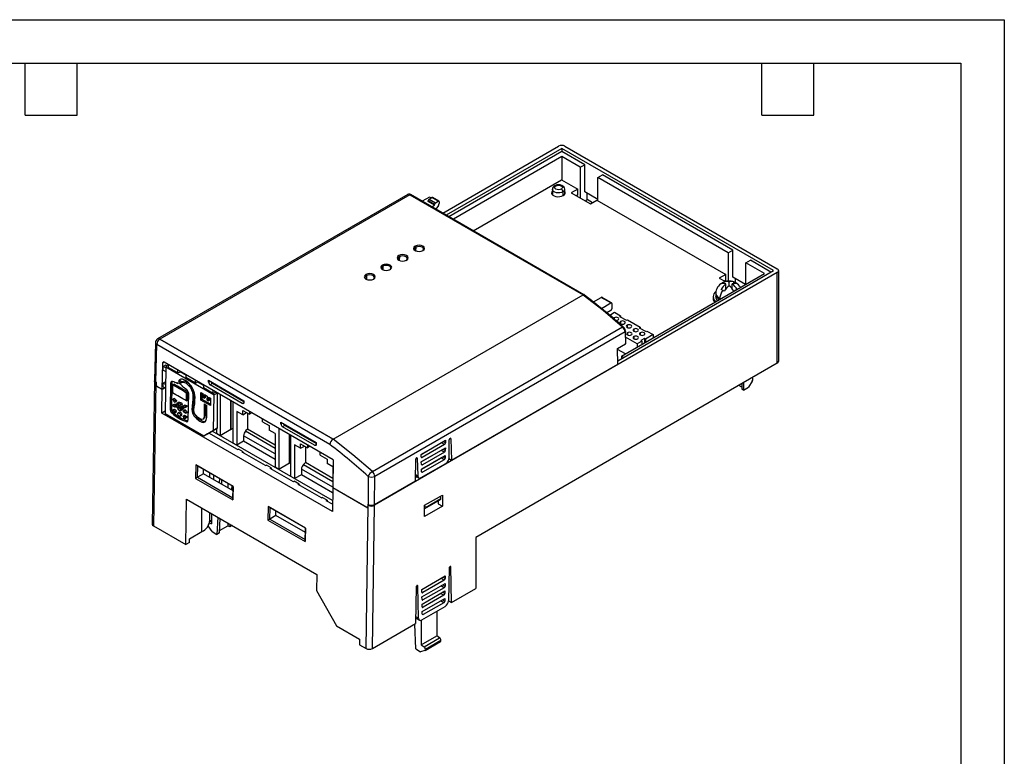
# Model space of a CAD drawing. Header units: millimetres. Extents: x 0 to 419, y 0 to 324.
# Tile 4 of 4: x 203 to 419, y 162 to 324. Entities that reach past the tile are written whole.
import ezdxf

# ---------------------------------------------------------------- set-up
doc = ezdxf.new("R2010")
doc.units = ezdxf.units.MM
doc.header["$LTSCALE"] = 1.5
doc.layers.add('TEXT', color=140, linetype='Continuous', lineweight=25)

msp = doc.modelspace()

# ---------------------------------------------------------------- linework, layer by layer
at = {"color": 7, "linetype": 'Continuous'}
for p, q in [((0, 323.85), (419.1, 323.85)), ((419.1, 323.85), (419.1, 0))]:
    msp.add_line(p, q, dxfattribs=at)
for p, q in [((295.62, 281.32), (321.07, 296.04)), ((321.78, 295.55), (296.39, 280.87)), ((321.78, 294.89), (296.96, 280.54)), ((368.34, 268.71), (321.78, 295.55)), ((321.78, 295.55), (321.78, 294.89)), ((326.84, 291.98), (321.78, 294.89)), ((322.49, 296.04), (369.19, 269.12)), ((321.78, 293.75), (297.95, 279.97)), ((325.85, 291.41), (321.78, 293.75)), ((321.78, 293.75), (321.78, 288.65)), ((325.85, 291.41), (326.84, 291.98)), ((325.85, 291.41), (325.85, 284.67)), ((326.84, 286.02), (326.84, 291.98)), ((302.33, 277.44), (321.75, 288.67)), ((321.75, 288.67), (325.29, 286.63)), ((329.74, 289.16), (330.73, 289.73)), ((329.74, 284.06), (329.74, 289.16)), ((358.4, 272.64), (329.74, 289.16)), ((359.39, 273.21), (330.73, 289.73)), ((319.73, 286.57), (319.73, 285.39)), ((322.04, 286.01), (322.04, 285.16)), ((322.43, 285.48), (322.43, 286.57)), ((325.29, 286.63), (323.87, 285.81)), ((323.87, 285.81), (328.12, 283.36)), ((325.29, 285.32), (325.29, 286.63)), ((329.74, 284.34), (326.84, 286.02)), ((287.91, 285.44), (232.93, 253.7)), ((288.4, 285.38), (233.43, 253.65)), ((288.4, 285.38), (326.52, 263.38)), ((326.52, 263.38), (288.4, 285.38)), ((326.67, 263.39), (288.54, 285.4)), ((292.69, 284.87), (291.07, 283.94)), ((293.82, 283.24), (292.41, 284.06)), ((292.41, 283.89), (292.41, 284.06)), ((293.82, 283.08), (292.41, 283.89)), ((292.62, 284.42), (293.19, 284.75)), ((292.62, 284.42), (294.04, 283.61)), ((293.05, 284.67), (292.69, 284.87)), ((294.6, 283.93), (293.19, 284.75)), ((294.75, 283.95), (293.34, 284.77)), ((294.04, 283.61), (294.6, 283.93)), ((294.81, 283.81), (294.81, 283.44)), ((325.29, 285.32), (325, 285.16)), ((326.95, 284.04), (327.41, 284.3)), ((327.41, 284.3), (327.41, 285.69)), ((328.58, 283.63), (327.41, 284.3)), ((328.12, 283.36), (329.53, 284.18)), ((329.53, 284.18), (357.84, 267.86)), ((293.2, 282.71), (293.82, 283.08)), ((293.82, 283.08), (293.82, 283.24)), ((294.67, 283.04), (294.09, 282.2)), ((289.68, 273.82), (289.54, 274.08)), ((289.68, 273.82), (289.66, 273.04)), ((291.11, 273.82), (291.25, 274.08)), ((358.4, 272.64), (359.39, 273.21)), ((359.39, 267.25), (359.39, 273.21)), ((286.08, 271.74), (285.93, 272)), ((286.08, 271.74), (286.06, 270.96)), ((287.5, 271.74), (287.65, 272)), ((358.4, 272.64), (358.4, 266.39)), ((362.3, 270.4), (363.28, 270.97)), ((367.78, 268.38), (363.28, 270.97)), ((282.47, 269.66), (282.33, 269.92)), ((282.47, 269.66), (282.45, 268.88)), ((283.89, 269.66), (284.04, 269.92)), ((334.09, 248.9), (368.34, 268.71)), ((366.36, 268.05), (362.3, 270.4)), ((362.3, 265.7), (362.3, 270.4)), ((369.49, 248.78), (369.49, 268.71)), ((278.87, 267.58), (278.72, 267.84)), ((278.87, 267.58), (278.85, 266.8)), ((280.29, 267.58), (280.43, 267.84)), ((369.19, 268.3), (280.63, 217.1)), ((334.92, 249.87), (366.36, 268.05)), ((357.84, 267.86), (356.42, 267.05)), ((356.42, 267.05), (357.76, 266.28)), ((357.84, 266.56), (357.56, 266.4)), ((357.84, 266.56), (357.84, 267.86)), ((362.19, 265.64), (359.39, 267.25)), ((359.96, 266.06), (359.96, 266.93)), ((369.19, 248.38), (369.19, 268.3)), ((357.52, 265.87), (357.52, 266.19)), ((357.88, 264.66), (357.88, 265.78)), ((358.59, 265.37), (358.59, 266.18)), ((359.23, 264.74), (359.29, 264.78)), ((359.29, 264.66), (359.29, 265.78)), ((359.65, 265.87), (359.65, 266.2)), ((360, 266.04), (360.08, 265.99)), ((271.55, 231.64), (326.52, 263.38)), ((328.74, 261.8), (330.49, 262.81)), ((332.61, 261.59), (330.49, 262.81)), ((332.76, 261.6), (330.64, 262.82)), ((355.09, 262.99), (355.09, 262.58)), ((355.64, 263.56), (355.64, 262.99)), ((356.77, 262.51), (356.5, 262.64)), ((356.5, 262.35), (356.5, 262.35)), ((356.56, 262.46), (356.63, 262.42)), ((330.53, 260.39), (332.61, 261.59)), ((332.61, 259.95), (331.7, 259.43)), ((332.82, 261.46), (332.82, 260.32)), ((332.33, 258.91), (333.39, 259.53)), ((333.32, 258.34), (333.32, 258.07)), ((333.39, 259.53), (334.73, 258.75)), ((334.73, 258.75), (334.52, 258.63)), ((334.52, 258.63), (336.01, 257.77)), ((334.73, 258.75), (334.73, 258.51)), ((336.01, 257.77), (336.22, 257.9)), ((336.22, 257.9), (339.05, 256.26)), ((280.14, 224.54), (335.18, 256.31)), ((334.73, 257.53), (334.73, 257.04)), ((336.15, 256.71), (336.15, 256.22)), ((337.63, 255.86), (337.63, 255.37)), ((339.05, 256.26), (338.84, 256.14)), ((338.84, 256.14), (340.32, 255.29)), ((339.05, 256.26), (339.05, 256.02)), ((233.43, 253.65), (271.55, 231.64)), ((271.55, 231.64), (233.43, 253.65)), ((335.71, 255.24), (280.66, 223.46)), ((335.71, 255.24), (335.77, 252.58)), ((335.85, 252.69), (335.79, 255.37)), ((338.35, 252.59), (335.82, 254.04)), ((336.22, 255.04), (336.22, 254.55)), ((337.64, 254.22), (337.64, 253.73)), ((339.05, 255.04), (339.05, 254.55)), ((339.97, 253.77), (339.19, 253.33)), ((339.19, 253.33), (339.41, 253.2)), ((340.18, 253.65), (339.97, 253.77)), ((339.97, 253.77), (339.97, 252.79)), ((341.88, 254.63), (340.18, 253.65)), ((340.18, 253.65), (340.18, 252.92)), ((340.32, 255.29), (340.53, 255.41)), ((340.53, 255.41), (341.88, 254.63)), ((341.88, 254.63), (341.88, 253.9)), ((232.43, 252.85), (232.24, 244.61)), ((232.53, 244.22), (232.72, 252.44)), ((270.79, 230.46), (232.72, 252.44)), ((334.07, 251.6), (335.77, 252.58)), ((334.09, 248.15), (334.07, 251.6)), ((335.8, 250.38), (334.07, 251.38)), ((339.41, 253.2), (338.35, 252.59)), ((338.35, 252.59), (338.35, 251.85)), ((339.41, 253.2), (339.41, 252.47)), ((335.35, 249.63), (334.92, 249.87)), ((334.92, 249.87), (334.92, 249.38)), ((234.01, 248.36), (233.88, 242.62)), ((234.36, 248.57), (234.01, 248.36)), ((234.15, 246.82), (234.16, 247.64)), ((234.65, 247.92), (234.16, 247.64)), ((234.72, 247.31), (234.16, 247.64)), ((271.52, 227.12), (234.37, 248.57)), ((234.72, 247.53), (234.57, 237.23)), ((235.03, 247.71), (234.65, 247.92)), ((235.24, 247.83), (234.72, 247.53)), ((234.72, 247.53), (245.33, 241.41)), ((235.2, 248.09), (235.19, 247.8)), ((235.24, 248.06), (235.24, 247.42)), ((237.36, 246.2), (235.24, 247.42)), ((237.36, 246.2), (237.36, 246.84)), ((297.55, 227.06), (334.09, 248.15)), ((369.19, 248.38), (302.91, 210.06)), ((234.15, 246.82), (234.71, 246.5)), ((237.36, 246.2), (237.86, 246.48)), ((237.77, 244.54), (237.97, 244.8)), ((237.86, 246.48), (237.86, 246.55)), ((237.86, 246.48), (239.13, 245.75)), ((239.13, 245.81), (239.13, 245.17)), ((241.25, 243.95), (239.13, 245.17)), ((363.66, 245.13), (363.62, 245.15)), ((232.22, 244.44), (231.75, 212.97)), ((232.52, 244.02), (232.05, 212.56)), ((232.59, 243.98), (232.52, 244.02)), ((232.6, 244.18), (232.53, 244.22)), ((232.59, 243.98), (232.58, 243.32)), ((232.71, 243.4), (232.58, 243.32)), ((233.92, 242.55), (232.58, 243.32)), ((232.63, 244), (232.59, 243.98)), ((232.6, 244.18), (232.6, 244.02)), ((232.8, 243.24), (232.62, 243.56)), ((233.88, 242.62), (232.8, 243.24)), ((233.84, 237.36), (233.92, 242.55)), ((234.48, 242.96), (233.88, 242.62)), ((234.56, 242.91), (233.92, 242.55)), ((234.12, 243.17), (234.13, 243.98)), ((234.12, 243.17), (234.65, 242.86)), ((234.63, 244.26), (234.13, 243.98)), ((234.66, 243.67), (234.13, 243.98)), ((234.67, 244.24), (234.63, 244.26)), ((235.74, 238), (235.83, 244.05)), ((236.11, 244.21), (235.83, 244.05)), ((236.02, 238.16), (236.11, 244.21)), ((236.21, 243.58), (236.18, 241.83)), ((236.21, 243.58), (236.49, 243.74)), ((237.23, 243.89), (237.23, 244)), ((237.23, 243.89), (237.41, 243.99)), ((237.28, 243.98), (237.28, 244.03)), ((237.28, 243.98), (237.35, 244.01)), ((237.77, 244.54), (237.49, 244.39)), ((238.05, 244.06), (237.49, 244.39)), ((238.32, 244.22), (237.77, 244.54)), ((238.54, 244.34), (238.25, 244.18)), ((238.26, 243.47), (238.26, 243.41)), ((238.31, 243.38), (238.31, 243.26)), ((241.25, 243.95), (241.25, 244.59)), ((241.25, 243.95), (241.75, 244.24)), ((241.75, 244.24), (241.75, 244.3)), ((241.75, 244.24), (243.02, 243.5)), ((243.02, 243.57), (243.02, 242.93)), ((245.14, 241.71), (243.02, 242.93)), ((244.12, 244.18), (244.13, 244.59)), ((244.12, 244.18), (244.48, 244.39)), ((244.13, 244.59), (251.91, 240.1)), ((244.96, 243.85), (244.47, 243.56)), ((251.54, 239.48), (244.47, 243.56)), ((251.9, 239.84), (244.96, 243.85)), ((361.41, 243.06), (360.71, 243.47)), ((361.41, 243.88), (361.41, 242.66)), ((361.76, 242.45), (361.41, 242.66)), ((361.76, 244.08), (361.76, 242.45)), ((361.76, 242.45), (362.82, 243.06)), ((363.69, 244.4), (362.82, 243.06)), ((236.56, 240.58), (236.28, 240.42)), ((236.59, 240.57), (236.3, 240.42)), ((239.27, 240.04), (239.3, 241.79)), ((239.58, 241.95), (239.3, 241.79)), ((239.56, 240.2), (239.58, 241.95)), ((239.69, 241.82), (239.6, 235.8)), ((242.41, 240.25), (242.44, 241.89)), ((242.69, 240.4), (242.41, 240.25)), ((242.44, 241.89), (242.86, 241.65)), ((242.69, 240.4), (242.71, 241.73)), ((244.54, 239.34), (242.69, 240.4)), ((242.86, 241.65), (242.85, 240.83)), ((242.85, 240.83), (243.2, 240.62)), ((243.2, 240.62), (243.21, 241.45)), ((243.48, 240.78), (243.2, 240.62)), ((243.21, 241.45), (243.78, 241.12)), ((243.48, 240.78), (243.49, 241.28)), ((243.78, 241.12), (243.77, 240.3)), ((244.12, 240.09), (244.13, 240.91)), ((244.13, 240.91), (244.56, 240.67)), ((244.4, 240.25), (244.41, 240.75)), ((244.56, 240.67), (244.53, 239.02)), ((245.14, 241.71), (245.14, 242.35)), ((245.14, 241.71), (245.64, 241.99)), ((245.21, 233.58), (245.33, 241.41)), ((245.99, 241.79), (245.33, 241.41)), ((245.64, 241.99), (245.64, 242.06)), ((245.64, 241.99), (245.99, 241.79)), ((245.99, 241.79), (245.99, 234.03)), ((246.68, 241.46), (246.68, 232.41)), ((236.49, 238.2), (236.21, 238.04)), ((236.5, 239.25), (236.22, 239.09)), ((236.5, 238.2), (236.22, 238.04)), ((236.9, 239.29), (236.62, 239.13)), ((236.71, 239.78), (236.99, 239.93)), ((236.99, 239.93), (236.71, 239.78)), ((237.01, 239.18), (236.73, 239.02)), ((237.07, 240.16), (236.79, 240)), ((236.79, 238.72), (237.07, 238.87)), ((237.09, 238.93), (236.8, 238.77)), ((237.07, 238.9), (236.81, 238.75)), ((237.1, 240.05), (236.82, 239.89)), ((237.11, 240.08), (236.83, 239.92)), ((236.99, 239.93), (236.99, 239.93)), ((237.55, 238.86), (237.16, 238.63)), ((237.16, 238.63), (237.44, 238.79)), ((237.33, 239.6), (237.17, 239.52)), ((237.17, 239.52), (237.55, 238.86)), ((237.31, 238.37), (237.69, 238.6)), ((237.33, 239.6), (237.61, 239.76)), ((237.7, 238.95), (237.33, 239.6)), ((237.44, 238.79), (237.83, 239.01)), ((237.83, 239.01), (237.55, 238.86)), ((237.85, 238.68), (237.69, 238.6)), ((237.69, 238.6), (238.06, 237.94)), ((238.08, 239.17), (237.7, 238.95)), ((237.98, 239.1), (237.7, 238.95)), ((237.83, 239.01), (237.83, 239.02)), ((237.85, 238.68), (238.23, 238.91)), ((238.22, 238.02), (237.85, 238.68)), ((237.98, 239.1), (238.37, 239.33)), ((238.37, 239.33), (238.08, 239.17)), ((238.5, 238.18), (238.22, 238.02)), ((238.23, 238.91), (238.51, 239.06)), ((238.63, 238.55), (238.34, 238.4)), ((238.89, 239.1), (238.6, 238.94)), ((238.9, 239.1), (238.62, 238.95)), ((239, 238.6), (239.28, 238.76)), ((239.39, 238.95), (239.11, 238.8)), ((239.43, 238.9), (239.14, 238.74)), ((239.42, 238.88), (239.14, 238.72)), ((239.27, 240.04), (239.56, 240.2)), ((244.53, 239.02), (242.41, 240.25)), ((243.18, 239.39), (243.75, 239.06)), ((243.77, 240.3), (244.12, 240.09)), ((244.4, 240.25), (244.12, 240.09)), ((249.05, 240.09), (249.05, 233.78)), ((249.05, 233.78), (249.05, 240.09)), ((249.51, 230.78), (249.51, 239.82)), ((251.54, 239.48), (251.9, 239.69)), ((251.91, 240.1), (251.9, 239.69)), ((234.58, 237.78), (233.84, 237.36)), ((271.35, 215.74), (233.84, 237.36)), ((243.05, 232.33), (234.57, 237.23)), ((235.74, 238), (236.02, 238.16)), ((236.37, 237.48), (236.08, 237.33)), ((236.69, 237.46), (236.98, 237.62)), ((236.79, 237.63), (236.7, 237.47)), ((236.99, 237.63), (236.7, 237.47)), ((237.03, 237.9), (236.74, 237.74)), ((237.07, 237.8), (236.79, 237.65)), ((237.07, 237.79), (236.79, 237.63)), ((236.79, 237.65), (236.79, 237.63)), ((237.75, 237.56), (237.47, 237.4)), ((237.87, 236.69), (238.15, 236.85)), ((238.24, 237.04), (237.96, 236.88)), ((238.06, 237.94), (238.35, 238.09)), ((238.35, 238.09), (238.35, 238.1)), ((238.57, 237.75), (238.65, 237.91)), ((238.57, 237.74), (238.57, 237.75)), ((238.85, 236.82), (238.57, 236.67)), ((238.88, 236.83), (238.6, 236.67)), ((238.95, 238.08), (238.67, 237.92)), ((239.04, 238.05), (238.76, 237.89)), ((239.4, 236.52), (239.12, 236.37)), ((239.42, 236.45), (239.14, 236.29)), ((239.44, 237.55), (239.15, 237.39)), ((239.15, 237.34), (239.44, 237.5)), ((239.43, 236.47), (239.15, 236.32)), ((239.45, 237.52), (239.16, 237.36)), ((242.83, 236.03), (243.11, 236.18)), ((251.63, 236.99), (250.31, 237.75)), ((250.31, 237.75), (250.31, 230.32)), ((251.63, 237.97), (253.11, 237.11)), ((251.63, 236.99), (251.63, 237.97)), ((251.63, 236.99), (252.48, 237.48)), ((252.68, 237.36), (252.68, 233.86)), ((253.11, 237.74), (253.11, 237.11)), ((253.66, 237.43), (253.11, 237.11)), ((255.95, 235.48), (255.95, 236.11)), ((239.52, 235.66), (239.24, 235.5)), ((239.55, 235.65), (239.26, 235.5)), ((239.58, 235.64), (239.55, 235.65)), ((243.87, 232.8), (245.99, 234.03)), ((245.99, 234.03), (245.21, 233.58)), ((245.87, 233.96), (245.87, 232.88)), ((249.05, 233.78), (249.51, 234.05)), ((252.68, 233.86), (252.26, 233.44)), ((258.75, 230.35), (252.68, 233.86)), ((255.95, 235.48), (257.43, 234.62)), ((257.43, 234.62), (257.43, 233.64)), ((259.55, 234.02), (259.55, 224.99)), ((260.03, 234.99), (260.04, 235.41)), ((260.03, 234.99), (260.39, 235.2)), ((260.04, 235.41), (267.82, 230.92)), ((260.87, 234.66), (260.38, 234.38)), ((267.45, 230.3), (260.38, 234.38)), ((267.81, 230.66), (260.87, 234.66)), ((245.21, 233.58), (243.05, 232.33)), ((243.87, 232.8), (243.05, 232.33)), ((250.48, 229.37), (244.19, 232.99)), ((271.38, 218.17), (244.93, 233.42)), ((246.68, 232.41), (245.87, 232.88)), ((249.05, 233.78), (246.68, 232.41)), ((249.05, 233.78), (249.05, 233.78)), ((251.8, 232.4), (251.8, 231.18)), ((258.75, 228.39), (251.8, 232.4)), ((252.26, 233.44), (258.75, 229.7)), ((258.75, 232.89), (257.43, 233.64)), ((258.75, 232.89), (258.75, 225.46)), ((261.92, 232.66), (261.92, 226.36)), ((261.92, 226.35), (261.92, 232.66)), ((262.24, 223.44), (262.24, 232.47)), ((297.41, 231.72), (297.24, 231.82)), ((297.41, 231.72), (297.55, 227.06)), ((250.31, 230.32), (249.51, 230.78)), ((251.8, 231.18), (250.31, 230.32)), ((258.75, 227.17), (251.8, 231.18)), ((264.37, 229.65), (263.05, 230.41)), ((263.05, 230.41), (263.05, 222.98)), ((264.37, 230.63), (265.85, 229.77)), ((264.37, 229.65), (264.37, 230.63)), ((264.37, 229.65), (265.21, 230.14)), ((265.41, 230.03), (265.41, 226.5)), ((265.85, 230.39), (265.85, 229.77)), ((266.39, 230.08), (265.85, 229.77)), ((267.45, 230.3), (267.81, 230.5)), ((267.82, 230.92), (267.81, 230.5)), ((290.86, 228.3), (296.22, 231.39)), ((295.32, 230.83), (290.86, 228.26)), ((290.91, 226.68), (296.19, 229.73)), ((296, 230.44), (291.09, 227.61)), ((296, 230.44), (295.32, 230.83)), ((295.7, 231.1), (296.21, 230.81)), ((296.19, 229.73), (296.18, 229.14)), ((296.22, 231.39), (296.21, 230.81)), ((297, 227.54), (297.06, 231.52)), ((250.48, 229.37), (250.67, 229.48)), ((251.73, 228.87), (250.67, 229.48)), ((251.54, 228.75), (251.73, 228.87)), ((256.63, 225.82), (251.54, 228.75)), ((251.73, 228.87), (251.8, 228.61)), ((268.68, 228.14), (268.68, 228.75)), ((268.68, 228.14), (270.17, 227.28)), ((290.03, 227.46), (289.85, 227.56)), ((290.03, 227.46), (290.14, 223.58)), ((290.88, 227.73), (290.86, 228.3)), ((290.88, 227.74), (291.09, 227.61)), ((295.28, 229.18), (290.91, 226.66)), ((290.96, 225.07), (296.17, 228.07)), ((295.25, 227.52), (290.96, 225.05)), ((295.97, 228.78), (291.14, 225.99)), ((295.95, 227.12), (295.25, 227.52)), ((295.97, 228.78), (295.28, 229.18)), ((295.65, 227.77), (296.16, 227.48)), ((295.68, 229.44), (296.18, 229.14)), ((296.17, 228.07), (296.16, 227.48)), ((296.99, 227.39), (297.55, 227.06)), ((241.31, 225.99), (241.27, 223.03)), ((249.52, 221.26), (241.31, 225.99)), ((241.73, 225.74), (241.31, 225.99)), ((241.69, 223.27), (241.73, 225.74)), ((249.51, 221.26), (241.73, 225.74)), ((256.63, 225.82), (256.83, 225.93)), ((257.89, 225.32), (256.83, 225.93)), ((257.69, 225.21), (257.89, 225.32)), ((262.79, 222.27), (257.69, 225.21)), ((257.89, 225.32), (257.95, 225.06)), ((259.55, 224.99), (258.75, 225.46)), ((261.92, 226.36), (259.55, 224.99)), ((261.92, 226.35), (262.24, 226.54)), ((261.92, 226.36), (261.92, 226.35)), ((265.41, 226.5), (265, 226.09)), ((265, 226.09), (271.48, 222.36)), ((271.48, 223), (265.41, 226.5)), ((270.17, 227.28), (270.17, 226.3)), ((271.48, 225.54), (270.17, 226.3)), ((271.52, 227.12), (271.47, 220.91)), ((271.48, 225.54), (271.48, 222.9)), ((289.6, 222.47), (289.67, 227.25)), ((290.86, 223.19), (296.3, 226.33)), ((290.93, 226.11), (290.91, 226.68)), ((290.93, 226.12), (291.14, 225.99)), ((295.95, 227.12), (291.19, 224.38)), ((241.69, 223.27), (241.27, 223.03)), ((241.27, 223.03), (249.47, 218.31)), ((243.01, 224.03), (241.69, 223.27)), ((241.69, 223.27), (249.47, 218.78)), ((243.01, 224.03), (243.01, 225)), ((249.5, 220.3), (243.01, 224.03)), ((244.41, 223.23), (244.41, 224.2)), ((245.19, 223.75), (245.19, 222.78)), ((263.05, 222.98), (262.24, 223.44)), ((264.53, 223.83), (263.05, 222.98)), ((264.53, 225.06), (264.53, 223.83)), ((271.47, 221.06), (264.53, 225.06)), ((271.41, 219.87), (264.53, 223.83)), ((279.25, 223.47), (279.2, 217.28)), ((280.62, 217.28), (280.66, 223.46)), ((289.61, 223.19), (289.94, 223.38)), ((289.62, 223.88), (290.14, 223.58)), ((289.62, 223.57), (290.35, 223.14)), ((290.98, 224.49), (290.96, 225.07)), ((290.98, 224.5), (291.19, 224.38)), ((246.54, 222.97), (246.49, 222.03)), ((247.03, 221.72), (247.07, 222.66)), ((248.37, 221.92), (248.37, 220.95)), ((249.22, 221.43), (249.17, 220.48)), ((249.47, 218.31), (249.52, 221.26)), ((249.51, 221.26), (249.47, 218.78)), ((249.51, 221.26), (249.52, 221.26)), ((262.79, 222.27), (262.98, 222.38)), ((264.04, 221.77), (262.98, 222.38)), ((263.85, 221.66), (264.04, 221.77)), ((268.95, 218.72), (263.85, 221.66)), ((264.04, 221.77), (264.11, 221.51)), ((271.43, 220.93), (271.35, 215.74)), ((271.47, 220.95), (271.43, 220.93)), ((279.14, 216.48), (271.43, 220.93)), ((278.91, 216.62), (271.47, 220.91)), ((280.62, 217.28), (289.6, 222.47)), ((249.47, 218.78), (249.47, 218.31)), ((268.95, 218.72), (269.14, 218.83)), ((270.2, 218.22), (269.14, 218.83)), ((291.64, 217.1), (295.53, 219.34)), ((295.53, 219.34), (295.53, 216.89)), ((239.12, 208.48), (239.27, 218.44)), ((239.27, 218.44), (267.93, 201.92)), ((257.24, 216.81), (257.19, 213.85)), ((265.44, 212.08), (257.24, 216.81)), ((257.65, 216.56), (257.24, 216.81)), ((257.61, 214.09), (257.65, 216.56)), ((265.43, 212.08), (257.65, 216.57)), ((270.01, 218.11), (270.2, 218.22)), ((271.37, 217.32), (270.01, 218.11)), ((270.2, 218.22), (270.27, 217.96)), ((278.75, 185.63), (279.22, 217.1)), ((278.91, 216.62), (279.14, 216.76)), ((279.12, 216.75), (278.91, 216.62)), ((279.13, 217.32), (279.12, 216.75)), ((279.12, 216.75), (279.14, 216.76)), ((279.2, 217.28), (279.13, 217.32)), ((279.15, 217.14), (279.14, 216.48)), ((279.15, 217.14), (279.3, 217.23)), ((279.22, 217.1), (279.15, 217.14)), ((280.16, 185.64), (280.63, 217.1)), ((291.64, 214.65), (291.64, 217.1)), ((295.53, 216.89), (291.64, 214.65)), ((291.7, 216.41), (295.11, 218.38)), ((291.8, 216.64), (295.21, 218.61)), ((294.61, 218.09), (294.61, 217.42)), ((294.61, 217.42), (295.53, 216.89)), ((242.65, 211.34), (242.65, 216.49)), ((244.41, 213.78), (244.41, 215.48)), ((244.76, 215.28), (244.76, 213.05)), ((246.14, 214.48), (245.97, 210.72)), ((258.93, 214.86), (257.61, 214.09)), ((258.93, 214.86), (258.93, 215.83)), ((265.42, 211.12), (258.93, 214.86)), ((291.67, 216.4), (291.64, 216.39)), ((232.05, 212.56), (239.12, 208.48)), ((244.94, 211.32), (244.05, 212.6)), ((244.33, 213.24), (244.76, 213.05)), ((244.76, 213.67), (244.38, 213.45)), ((244.76, 213.79), (244.4, 213.58)), ((246.53, 211.05), (246.68, 214.17)), ((246.56, 211.55), (248.37, 212.6)), ((248.37, 213.2), (248.37, 212.6)), ((248.79, 212.36), (248.37, 212.6)), ((248.82, 212.94), (248.79, 212.36)), ((249.31, 212.66), (248.79, 212.36)), ((257.61, 214.09), (257.19, 213.85)), ((257.19, 213.85), (265.39, 209.13)), ((257.61, 214.09), (265.39, 209.61)), ((239.9, 209.74), (242.65, 211.34)), ((244.94, 211.32), (245.97, 210.72)), ((246.53, 211.05), (245.97, 210.72)), ((265.39, 209.13), (265.44, 212.08)), ((265.43, 212.08), (265.4, 209.61)), ((265.44, 212.08), (265.44, 212.08)), ((302.91, 210.06), (302.91, 198.79)), ((239.9, 208.93), (239.12, 208.48)), ((239.9, 208.93), (239.9, 209.74)), ((265.4, 209.61), (265.39, 209.13)), ((297.4, 203.57), (297.23, 203.67)), ((297.58, 195.71), (297.4, 203.57)), ((267.93, 201.92), (267.88, 198.34)), ((291.01, 198.6), (296.17, 201.59)), ((296.17, 201.59), (296.16, 201)), ((297.05, 203.36), (296.88, 196.1)), ((290.13, 199.36), (289.96, 199.46)), ((290.29, 192.29), (290.13, 199.36)), ((291.04, 196.99), (296.13, 199.93)), ((295.94, 200.64), (291.23, 197.91)), ((295.91, 198.98), (295.2, 199.39)), ((295.94, 200.64), (295.24, 201.05)), ((295.62, 199.63), (296.12, 199.35)), ((295.66, 201.29), (296.16, 201)), ((296.13, 199.93), (296.12, 199.35)), ((267.88, 198.34), (272.22, 190.64)), ((289.78, 199.16), (289.6, 191.09)), ((291.02, 198.03), (291.01, 198.6)), ((291.02, 198.04), (291.23, 197.91)), ((291.08, 195.38), (296.1, 198.28)), ((295.91, 198.98), (291.27, 196.3)), ((295.87, 197.33), (291.31, 194.69)), ((295.87, 197.33), (295.16, 197.74)), ((295.58, 197.98), (296.08, 197.69)), ((296.1, 198.28), (296.08, 197.69)), ((297.58, 195.71), (302.91, 198.79)), ((291, 191.9), (296.18, 194.89)), ((291.06, 196.42), (291.04, 196.99)), ((291.06, 196.42), (291.27, 196.3)), ((291.09, 194.81), (291.08, 195.38)), ((291.12, 193.77), (296.06, 196.62)), ((295.83, 195.68), (291.34, 193.08)), ((295.83, 195.68), (295.13, 196.08)), ((295.54, 196.32), (296.05, 196.04)), ((296.06, 196.62), (296.05, 196.04)), ((296.88, 196.11), (297.58, 195.71)), ((291.09, 194.81), (291.31, 194.69)), ((291.13, 193.19), (291.12, 193.77)), ((291.13, 193.2), (291.34, 193.08)), ((294.29, 193.8), (294.29, 188.42)), ((272.22, 190.64), (277.35, 187.69)), ((280.16, 185.64), (289.6, 191.09)), ((289.7, 185.52), (289.46, 191.01)), ((289.63, 192.67), (290.29, 192.29)), ((289.72, 192.3), (290.5, 191.85)), ((290.9, 191.85), (290.9, 186.46)), ((290.9, 186.46), (294.29, 188.42)), ((294.9, 187.98), (294.29, 188.42)), ((277.35, 187.69), (277.33, 186.45)), ((277.33, 186.45), (278.75, 185.63)), ((290.9, 186.46), (291.51, 186.02)), ((291.51, 186.02), (294.9, 187.98)), ((291.72, 185.21), (295.11, 187.17)), ((295.21, 187.4), (291.82, 185.44)), ((289.7, 185.52), (290.72, 184.92)), ((291.68, 185.19), (290.72, 184.92))]:
    msp.add_line(p, q)
at = {"flags": 128}
for points in [[(319.73, 286.23), (319.73, 286.22), (319.58, 285.99), (319.55, 285.75), (319.64, 285.51), (319.84, 285.29), (320.15, 285.12), (320.52, 285), (320.94, 284.95), (321.36, 284.96), (321.76, 285.05), (322.11, 285.2)], [(322.04, 286.01), (321.73, 285.88), (321.37, 285.8), (320.99, 285.79), (320.61, 285.83), (320.27, 285.94), (320, 286.1), (319.82, 286.29), (319.73, 286.51), (319.73, 286.57)], [(322.42, 286.56), (322.43, 286.61), (322.37, 286.87), (322.23, 287.09), (322.04, 287.28), (321.77, 287.42), (321.45, 287.52), (321.09, 287.56), (320.73, 287.52), (320.39, 287.42), (320.23, 287.34)], [(321.68, 286.63), (321.41, 286.52), (321.08, 286.48), (320.76, 286.52), (320.48, 286.63), (320.3, 286.79), (320.23, 286.97), (320.3, 287.16), (320.48, 287.32)], [(320.48, 287.32), (320.75, 287.43), (321.08, 287.46), (321.41, 287.43), (321.68, 287.32), (321.87, 287.16), (321.93, 286.97), (321.87, 286.79), (321.68, 286.63)], [(322.11, 285.2), (322.36, 285.4), (322.51, 285.63), (322.54, 285.87), (322.45, 286.11), (322.43, 286.14)], [(288.55, 285.4), (288.55, 285.4), (288.48, 285.41), (288.4, 285.38)], [(289.54, 274.08), (289.28, 273.85), (289.18, 273.59), (289.28, 273.32), (289.54, 273.09)], [(289.68, 273.82), (289.48, 273.66), (289.39, 273.46), (289.42, 273.26), (289.57, 273.08), (289.66, 273.01)], [(291.25, 273.09), (291.52, 273.32), (291.61, 273.59), (291.52, 273.85), (291.25, 274.08)], [(285.93, 272), (285.67, 271.77), (285.58, 271.5), (285.67, 271.24), (285.93, 271.01)], [(286.08, 271.74), (285.88, 271.58), (285.79, 271.38), (285.82, 271.18), (285.96, 271), (286.06, 270.93)], [(287.65, 271.01), (287.91, 271.24), (288, 271.5), (287.91, 271.77), (287.65, 272)], [(282.33, 269.92), (282.06, 269.69), (281.97, 269.42), (282.06, 269.16), (282.33, 268.93)], [(282.47, 269.66), (282.27, 269.5), (282.18, 269.3), (282.21, 269.1), (282.36, 268.92), (282.45, 268.85)], [(284.04, 268.93), (284.3, 269.16), (284.39, 269.42), (284.3, 269.69), (284.04, 269.92)], [(278.72, 267.84), (278.46, 267.61), (278.36, 267.34), (278.46, 267.07), (278.72, 266.85)], [(278.87, 267.58), (278.66, 267.41), (278.57, 267.22), (278.6, 267.02), (278.75, 266.83), (278.85, 266.77)], [(280.43, 266.85), (280.7, 267.07), (280.79, 267.34), (280.7, 267.61), (280.43, 267.84)], [(326.52, 263.38), (326.52, 263.38), (326.6, 263.4), (326.63, 263.4), (326.66, 263.39), (326.67, 263.39)], [(326.52, 263.38), (330.87, 259.98), (335.18, 256.31)], [(333.32, 258.34), (333.19, 258.23), (333.16, 258.19)], [(334.17, 257.85), (334.3, 257.97), (334.34, 258.1), (334.3, 258.23), (334.17, 258.34), (333.97, 258.42), (333.74, 258.45), (333.51, 258.42), (333.32, 258.34)], [(334.73, 257.53), (334.6, 257.42), (334.56, 257.28), (334.6, 257.15), (334.73, 257.04), (334.93, 256.96), (335.16, 256.94), (335.39, 256.96), (335.58, 257.04)], [(335.58, 257.04), (335.71, 257.15), (335.76, 257.28), (335.71, 257.42), (335.58, 257.53), (335.39, 257.6), (335.16, 257.63), (334.93, 257.6), (334.73, 257.53)], [(335.18, 256.31), (335.25, 256.34), (335.31, 256.34), (335.32, 256.33)], [(336.15, 256.71), (336.02, 256.6), (335.97, 256.47), (336.02, 256.33), (336.15, 256.22), (336.34, 256.15), (336.57, 256.12), (336.8, 256.15), (337, 256.22)], [(337, 256.22), (337.13, 256.33), (337.17, 256.47), (337.13, 256.6), (337, 256.71), (336.8, 256.79), (336.57, 256.81), (336.34, 256.79), (336.15, 256.71)], [(337.63, 255.86), (337.5, 255.74), (337.46, 255.61), (337.5, 255.48), (337.63, 255.37), (337.83, 255.29), (338.06, 255.26), (338.29, 255.29), (338.48, 255.37)], [(338.48, 255.37), (338.61, 255.48), (338.66, 255.61), (338.61, 255.74), (338.48, 255.86), (338.29, 255.93), (338.06, 255.96), (337.83, 255.93), (337.63, 255.86)], [(335.79, 255.36), (335.79, 255.36), (335.77, 255.29), (335.71, 255.24)], [(336.22, 255.04), (336.09, 254.93), (336.05, 254.79), (336.09, 254.66), (336.22, 254.55), (336.42, 254.47), (336.65, 254.45), (336.88, 254.47), (337.07, 254.55)], [(337.07, 254.55), (337.2, 254.66), (337.25, 254.79), (337.2, 254.93), (337.07, 255.04), (336.87, 255.11), (336.64, 255.14), (336.42, 255.11), (336.22, 255.04)], [(337.64, 254.22), (337.51, 254.11), (337.46, 253.98), (337.51, 253.85), (337.64, 253.73), (337.83, 253.66), (338.06, 253.63), (338.29, 253.66), (338.49, 253.73)], [(338.49, 253.73), (338.62, 253.85), (338.66, 253.98), (338.61, 254.11), (338.48, 254.22), (338.29, 254.3), (338.06, 254.32), (337.83, 254.3), (337.64, 254.22)], [(339.05, 255.04), (338.92, 254.93), (338.87, 254.79), (338.92, 254.66), (339.05, 254.55), (339.24, 254.47), (339.47, 254.45), (339.7, 254.47), (339.9, 254.55)], [(339.9, 254.55), (340.03, 254.66), (340.07, 254.8), (340.03, 254.93), (339.9, 255.04), (339.7, 255.11), (339.47, 255.14), (339.24, 255.11), (339.05, 255.04)], [(335.77, 252.58), (335.83, 252.64), (335.85, 252.7), (335.85, 252.7)], [(234.37, 248.57), (234.23, 248.61), (234.11, 248.59), (234.04, 248.5), (234.01, 248.36)], [(243.18, 239.39), (243.15, 238.78), (243.17, 238.04), (243.19, 237.28), (243.16, 236.77), (243.07, 236.35), (242.9, 236.07), (242.62, 235.98), (242.17, 236.13), (241.67, 236.5), (241.37, 236.81), (241.13, 237.16), (240.98, 237.51), (240.91, 238.11), (240.97, 238.73), (241.07, 239.35), (241.14, 240.11), (241.15, 240.87), (241.03, 241.73), (240.75, 242.57), (240.28, 243.38), (239.65, 244.09), (239.02, 244.56), (238.4, 244.82), (238.03, 244.83), (237.72, 244.69), (237.49, 244.39)], [(232.52, 244.02), (232.3, 244.21), (232.22, 244.43), (232.29, 244.62)], [(232.24, 244.64), (232.24, 244.61), (232.33, 244.4), (232.53, 244.22)], [(236.19, 244.32), (236.12, 244.34), (236.05, 244.35), (235.99, 244.33), (235.94, 244.3), (235.89, 244.26), (235.86, 244.2), (235.84, 244.13), (235.83, 244.05)], [(236.11, 244.21), (236.12, 244.29), (236.13, 244.34)], [(239.3, 241.79), (238.91, 242.01), (238.53, 242.24), (238.14, 242.46), (237.75, 242.68), (237.37, 242.91), (236.98, 243.13), (236.59, 243.35), (236.21, 243.58)], [(239.58, 241.95), (239.2, 242.17), (238.81, 242.39), (238.42, 242.62), (238.04, 242.84), (237.65, 243.06), (237.26, 243.29), (236.88, 243.51), (236.49, 243.74)], [(238.05, 244.06), (238.28, 244.19), (238.55, 244.2), (238.85, 244.11), (239.17, 243.93), (239.64, 243.54), (240.05, 243.05), (240.36, 242.52), (240.56, 241.97), (240.67, 241.21), (240.67, 240.44), (240.59, 239.67), (240.49, 238.92), (240.45, 238.18), (240.5, 237.69), (240.65, 237.21), (240.92, 236.74), (241.51, 236.09), (242.2, 235.59), (242.65, 235.39), (243.04, 235.32), (243.34, 235.42), (243.6, 235.83), (243.71, 236.49), (243.73, 237.27), (243.71, 238.23), (243.75, 239.06)], [(243.39, 235.5), (243.32, 235.48), (242.93, 235.55), (242.49, 235.75), (241.8, 236.25), (241.2, 236.9), (240.93, 237.37), (240.78, 237.85), (240.73, 238.33), (240.77, 239.07), (240.88, 239.83), (240.95, 240.6), (240.96, 241.37), (240.84, 242.12), (240.64, 242.68), (240.33, 243.21), (239.92, 243.7), (239.45, 244.09), (239.13, 244.27), (238.83, 244.36), (238.56, 244.35), (238.54, 244.34)], [(239.27, 240.04), (238.89, 240.27), (238.5, 240.49), (238.11, 240.71), (237.73, 240.94), (237.34, 241.16), (236.95, 241.38), (236.57, 241.61), (236.18, 241.83)], [(236.27, 240.38), (236.27, 240.39), (236.27, 240.4)], [(236.71, 239.78), (236.7, 239.77), (236.69, 239.77), (236.67, 239.77), (236.65, 239.78), (236.64, 239.78), (236.62, 239.8), (236.61, 239.81), (236.59, 239.83)], [(236.81, 238.75), (236.81, 238.74), (236.8, 238.73), (236.8, 238.72), (236.79, 238.72), (236.78, 238.71), (236.78, 238.71), (236.77, 238.71), (236.76, 238.71)], [(237.07, 238.87), (237.07, 238.88), (237.08, 238.88)], [(238.59, 238.87), (238.59, 238.89), (238.58, 238.9), (238.58, 238.91), (238.59, 238.93), (238.59, 238.94), (238.6, 238.94), (238.61, 238.95), (238.62, 238.95)], [(238.9, 239.1), (238.89, 239.1), (238.89, 239.1)], [(239.42, 238.88), (239.43, 238.89), (239.43, 238.9)], [(243.1, 236.2), (243.18, 236.23), (243.35, 236.51), (243.44, 236.92), (243.47, 237.44), (243.46, 238.2), (243.44, 238.93), (243.45, 239.23)], [(251.9, 239.69), (251.87, 239.55), (251.79, 239.46), (251.68, 239.44), (251.54, 239.48)], [(236.2, 238.02), (236.2, 238.02), (236.2, 238.03), (236.2, 238.03), (236.2, 238.04), (236.21, 238.04), (236.21, 238.04), (236.22, 238.04), (236.22, 238.04)], [(236.7, 237.47), (236.7, 237.46), (236.68, 237.46), (236.67, 237.46), (236.66, 237.46), (236.64, 237.46), (236.63, 237.47), (236.61, 237.48), (236.6, 237.49)], [(237.38, 237.21), (237.4, 237.33), (237.47, 237.4), (237.56, 237.42), (237.67, 237.38), (237.78, 237.29), (237.88, 237.16), (237.94, 237.02), (237.96, 236.88)], [(237.96, 236.88), (237.93, 236.76), (237.87, 236.69), (237.77, 236.67), (237.66, 236.71), (237.55, 236.8), (237.46, 236.92), (237.4, 237.07), (237.38, 237.21)], [(238.24, 237.04), (238.22, 237.18), (238.16, 237.32), (238.07, 237.45), (237.96, 237.54), (237.85, 237.58), (237.75, 237.56)], [(238.55, 236.61), (238.55, 236.62), (238.55, 236.64), (238.56, 236.65), (238.56, 236.66), (238.57, 236.67), (238.58, 236.67), (238.59, 236.67), (238.6, 236.67)], [(238.65, 237.91), (238.66, 237.92), (238.67, 237.92), (238.69, 237.93), (238.7, 237.92), (238.72, 237.92), (238.73, 237.91), (238.75, 237.9), (238.76, 237.89)], [(239.04, 238.05), (239.01, 238.07), (238.98, 238.08), (238.96, 238.08), (238.94, 238.07)], [(239.16, 237.36), (239.16, 237.36), (239.16, 237.35), (239.16, 237.35), (239.15, 237.34), (239.15, 237.34), (239.15, 237.34), (239.14, 237.34), (239.14, 237.34)], [(239.26, 235.5), (239.33, 235.48), (239.39, 235.48), (239.45, 235.5), (239.5, 235.53), (239.54, 235.57), (239.57, 235.63), (239.59, 235.7), (239.6, 235.77)], [(267.81, 230.5), (267.78, 230.36), (267.7, 230.27), (267.59, 230.25), (267.45, 230.3)], [(280.14, 224.54), (275.88, 228.23), (271.55, 231.64)], [(295.32, 227.58), (295.29, 227.55), (295.25, 227.52)], [(231.75, 212.97), (231.75, 212.97), (231.83, 212.75), (232.05, 212.56)], [(297.4, 203.57), (297.38, 203.64), (297.35, 203.68), (297.29, 203.69), (297.22, 203.66), (297.16, 203.61), (297.1, 203.53), (297.06, 203.45), (297.05, 203.36)], [(290.13, 199.36), (290.11, 199.43), (290.08, 199.47), (290.02, 199.48), (289.95, 199.46), (289.89, 199.41), (289.83, 199.33), (289.79, 199.25), (289.78, 199.16)], [(289.62, 192.38), (289.64, 192.36), (289.72, 192.3)]]:
    msp.add_lwpolyline(points, dxfattribs=at)
for centre, radius, start, end in [((321.78, 294.67), 1.54, 62.6338, 117.4145), ((320.63, 286.55), 0.892, 116.6454, 178.5465), ((320.33, 287.12), 0.247, 53.7483, 115.0095), ((321.27, 285.98), 0.768, 2.6107, 57.4389), ((321.77, 286.63), 0.668, 293.8608, 354.6287), ((288.11, 285.04), 0.447, 50.8325, 118.4183), ((288.21, 284.94), 0.575, 52.9862, 121.5146), ((292.87, 284.04), 0.461, 122.6055, 177.3945), ((293.28, 284.63), 0.151, 65.6929, 125.6176), ((294.69, 283.83), 0.131, 350.786, 129.2033), ((294.29, 283.22), 0.461, 122.6055, 177.3945), ((294.07, 283.48), 0.75, 324.149, 357.6386), ((290.4, 272.43), 1.86, 62.6097, 117.3903), ((290.4, 274.75), 1.86, 242.6097, 297.3903), ((290.4, 272.45), 1.55, 62.6097, 117.3903), ((290.95, 273.42), 0.436, 293.303, 69.5272), ((286.79, 270.35), 1.86, 62.6097, 117.3903), ((286.79, 272.66), 1.86, 242.6097, 297.3903), ((286.79, 270.37), 1.55, 62.6097, 117.3903), ((287.35, 271.33), 0.436, 293.302, 69.5283), ((283.18, 268.26), 1.86, 62.6097, 117.3903), ((283.18, 270.58), 1.86, 242.6097, 297.3903), ((283.18, 268.29), 1.55, 62.6097, 117.3903), ((283.74, 269.25), 0.436, 293.302, 69.5283), ((369.04, 268.71), 0.437, 290.856, 69.289), ((279.58, 266.18), 1.86, 62.6097, 117.3903), ((279.58, 268.5), 1.86, 242.6097, 297.3903), ((279.58, 266.21), 1.55, 62.6097, 117.3903), ((280.14, 267.17), 0.436, 293.302, 69.5283), ((358.59, 263.4), 3, 71.8131, 108.2506), ((358.59, 263.4), 3, 114.7471, 166.904), ((361.17, 261.87), 4.73, 147.6821, 170.6357), ((358.2, 264.21), 2.09, 108.7951, 131.272), ((357.34, 264.55), 1.34, 66.0772, 112.7501), ((360.71, 262.24), 4.53, 128.6219, 149.121), ((356.28, 262.88), 1.76, 59.6694, 72.278), ((355.93, 262.27), 2.47, 49.6961, 59.7748), ((358.04, 264.96), 1.34, 66.0772, 112.7501), ((361.41, 261.83), 4.53, 128.6219, 149.121), ((359.13, 264.96), 1.34, 67.2663, 114.0048), ((355.77, 261.83), 4.52, 30.9309, 51.4509), ((359.84, 264.56), 1.34, 67.2663, 114.0048), ((356.47, 262.24), 4.52, 30.9309, 51.4509), ((359.11, 264.52), 1.76, 59.6694, 72.278), ((361.04, 262.58), 2.1, 110.9082, 129.1589), ((358.59, 263.4), 3, 60.0389, 65.2661), ((358.76, 263.91), 2.47, 49.6961, 59.7748), ((358.59, 263.4), 3, 32.7002, 60.0389), ((250.6, 161.32), 127.3, 48.2446, 53.3337), ((330.58, 262.69), 0.151, 65.6929, 125.6176), ((356.46, 262.62), 1.37, 181.5732, 220.518), ((356.51, 262.99), 1.4, 126.877, 233.0166), ((357.05, 263.66), 1.42, 184.0737, 247.3025), ((356.84, 263.02), 1.21, 181.8164, 230.0688), ((357, 263.9), 1.35, 172.408, 248.3507), ((357.16, 263.84), 1.51, 168.924, 246.4713), ((356.67, 262.59), 0.169, 162.6833, 232.4355), ((332.69, 261.48), 0.131, 350.786, 129.2033), ((332.36, 260.34), 0.461, 302.6055, 357.3945), ((333.75, 258.67), 0.917, 265.7328, 297.3052), ((334.12, 255.12), 1.59, 4.0451, 48.1886), ((334.4, 255.28), 1.4, 3.0689, 48.8735), ((335.52, 255.64), 0.236, 1.5393, 42.4097), ((233.43, 252.83), 1, 119.9973, 178.7068), ((234.26, 252.35), 1.54, 122.6523, 176.7703), ((233.13, 253.25), 0.493, 53.7356, 114.9539), ((232.91, 252.88), 0.481, 183.1399, 247.0699), ((368.99, 248.83), 0.503, 294.4141, 354.3218), ((363.47, 244.83), 0.352, 352.271, 64.2869), ((363.07, 244.82), 0.74, 326.0068, 357.7905), ((233.5, 236.42), 8.35, 63.4973, 71.2143), ((230.41, 230.91), 14.76, 62.2526, 62.4906), ((236.68, 241.86), 2.25, 45.4655, 74.474), ((229.27, 229.1), 16.9, 57.6294, 57.8469), ((231.46, 232.9), 12.41, 50.6055, 56.5274), ((238.8, 241.8), 0.89, 1.8788, 52.1298), ((244.89, 244.21), 0.769, 182.0307, 236.8146), ((245.39, 244.51), 0.788, 195.4511, 236.9148), ((236.29, 240.4), 0.0208, 48.6952, 187.9054), ((238.34, 241.21), 2.23, 201.9526, 218.3332), ((235.07, 238.47), 2.3, 41.7071, 57.6519), ((235.35, 238.63), 2.3, 41.7041, 57.6942), ((239.14, 241.83), 0.541, 358.0822, 359.1442), ((236.23, 239.07), 0.0236, 124.1975, 184.7199), ((236.28, 239.07), 0.0712, 181.9451, 228.9485), ((236.47, 238.6), 0.553, 74.1835, 116.831), ((237.35, 240.34), 1.73, 229.8671, 249.9833), ((236.75, 238.75), 0.552, 74.1724, 116.9744), ((235.92, 236.58), 1.72, 49.9919, 70.1687), ((236.56, 238.96), 0.18, 20.2368, 69.7356), ((236.55, 240.03), 0.303, 301.9824, 332.0893), ((235.64, 238.55), 1.19, 10.9309, 23.4307), ((236.7, 239.91), 0.13, 1.8546, 42.827), ((236.71, 238.76), 0.0954, 359.471, 10.9443), ((236.77, 239.92), 0.0567, 333.0134, 0.6861), ((236.84, 239.12), 0.18, 20.146, 69.7211), ((236.83, 240.19), 0.303, 301.9824, 332.0893), ((237.88, 239.06), 0.837, 147.3826, 210.9003), ((236.98, 240.07), 0.13, 1.8546, 42.827), ((237.05, 240.08), 0.0567, 333.0134, 0.6861), ((238.03, 238.75), 0.818, 207.7083, 272.297), ((237.36, 238.79), 0.818, 27.7083, 92.297), ((237.64, 238.94), 0.818, 27.7083, 92.297), ((237.81, 238.37), 0.535, 319.4268, 2.4273), ((237.1, 238.38), 1.24, 0.5269, 24.8275), ((238.09, 238.53), 0.535, 319.4268, 2.4273), ((237.38, 238.54), 1.24, 0.5269, 24.8275), ((239.83, 239.27), 1.3, 197.6956, 209.0576), ((238.52, 237.74), 1.21, 60.5219, 85.1725), ((238.83, 238.69), 0.145, 202.96, 263.9416), ((238.77, 239.02), 0.473, 274.6276, 321.0772), ((238.8, 237.9), 1.21, 60.5762, 85.1788), ((239.07, 238.74), 0.0698, 1.595, 57.1415), ((239.12, 238.74), 0.028, 323.8114, 1.8191), ((239.05, 239.18), 0.478, 299.3217, 321.148), ((239.36, 238.89), 0.0693, 1.4725, 58.5495), ((236.63, 238.03), 0.89, 181.8788, 232.1298), ((236.91, 238.19), 0.89, 181.8788, 232.1298), ((242.72, 245.17), 10.27, 229.7705, 250.1778), ((236.26, 238.02), 0.0654, 180.9476, 209.5197), ((238.02, 239.01), 2.08, 209.5484, 227.0627), ((235.64, 236.42), 1.72, 49.9965, 70.1189), ((243, 245.33), 10.27, 229.7705, 250.1778), ((236.66, 237.64), 0.13, 1.9287, 50.2682), ((236.7, 237.88), 0.378, 318.6042, 345.5114), ((236.94, 237.8), 0.13, 1.9287, 50.2682), ((237.01, 237.8), 0.0658, 344.9111, 359.6232), ((238.05, 237.01), 0.195, 302.0731, 7.2396), ((239.72, 236.83), 1.19, 190.931, 203.4307), ((238.7, 237.74), 0.13, 181.9287, 230.2682), ((238.01, 235.05), 1.73, 49.8874, 69.9854), ((239.72, 238.96), 1.72, 229.9966, 250.1188), ((238.8, 236.42), 0.18, 200.2369, 249.7356), ((238.89, 236.79), 0.553, 254.1835, 296.831), ((237.34, 236.37), 2.08, 29.5484, 47.0627), ((238.87, 236.79), 0.0364, 67.4917, 116.9701), ((238.29, 235.21), 1.72, 49.908, 69.9875), ((237.63, 236.53), 2.08, 29.5999, 47.0647), ((239.08, 236.31), 0.0712, 1.94, 49.5675), ((239.12, 236.31), 0.0236, 304.1975, 4.7199), ((239.1, 237.36), 0.0654, 0.9476, 29.5197), ((239.36, 236.47), 0.0711, 1.9301, 50.1931), ((239.43, 237.52), 0.0199, 252.872, 9.8775), ((239.41, 236.47), 0.0239, 305.5022, 4.5189), ((239.38, 237.52), 0.0663, 1.0776, 31.0107), ((241.64, 242.6), 7.5, 251.2613, 251.4804), ((241.93, 242.76), 7.5, 251.2613, 251.4804), ((239.03, 235.78), 0.57, 359.1557, 1.5609), ((260.8, 235.02), 0.769, 182.0307, 236.8146), ((261.3, 235.32), 0.788, 195.4511, 236.9148), ((253.36, 232.32), 1.56, 134.5989, 177.1112), ((272.4, 230.26), 1.62, 121.6681, 172.8614), ((197.84, 133.6), 121.26, 47.827, 53.0148), ((295.1, 231.19), 0.415, 301.6694, 324.8731), ((295.08, 229.51), 0.392, 301.1693, 321.0406), ((266.1, 224.98), 1.56, 134.5989, 177.1112), ((281.21, 222.73), 2.1, 120.6836, 159.5614), ((279.96, 224.87), 1.57, 243.0033, 296.4153), ((279.09, 223.37), 1.57, 3.2598, 48.0641), ((279.93, 218.49), 1.56, 243.0915, 296.9618), ((241.43, 214.06), 2.99, 294.1083, 354.6276), ((295.66, 199.37), 0.463, 302.717, 356.4658), ((295.69, 201.03), 0.463, 302.717, 356.4658), ((291.15, 198.01), 0.13, 173.0039, 309.5849), ((295.62, 197.72), 0.463, 302.717, 356.4658), ((291.19, 196.4), 0.13, 173.0039, 309.5849), ((295.58, 196.06), 0.463, 302.717, 356.4658), ((295.34, 196.19), 1.54, 302.717, 356.4658), ((291.22, 194.79), 0.13, 173.0039, 309.5849), ((291.26, 193.18), 0.13, 173.0039, 309.5849), ((290.72, 192.23), 0.433, 173.0039, 309.5849), ((294.44, 187.36), 0.778, 2.85, 53.3538), ((294.96, 187.38), 0.257, 306.4306, 4.8864), ((279.45, 187.03), 1.56, 243.0915, 296.9618), ((291.04, 185.4), 0.778, 2.85, 53.3538), ((291.59, 185.41), 0.231, 291.9, 7.7213)]:
    msp.add_arc(centre, radius, start, end)
for centre, major_axis, ratio, start_param, end_param in [((297.24, 231.61), (0.123, 0.217), 0.582397, 5.527679, 8.600444), ((295.99, 230.69), (0.148, 0.261), 0.582397, 3.922469, 5.467085), ((289.85, 227.35), (0.123, 0.217), 0.582397, 5.527679, 8.600444), ((291.09, 227.86), (0.148, 0.261), 0.582397, 2.377852, 3.922469), ((295.94, 227.37), (0.148, 0.261), 0.582397, 3.922469, 5.467085), ((295.97, 229.03), (0.148, 0.261), 0.582397, 3.922469, 5.467085), ((296.29, 227.15), (0.493, 0.87), 0.582397, 3.922469, 5.467085), ((291.14, 226.24), (0.148, 0.261), 0.582397, 2.377852, 3.922469), ((290.85, 224.01), (0.493, 0.87), 0.582397, 2.377852, 3.922469), ((291.19, 224.62), (0.148, 0.261), 0.582397, 2.377852, 3.922469), ((294.69, 218.91), (-0.364, 0.642), 0.582397, 3.931513, 4.655929), ((279.91, 217.69), (1, 0), 0.577376, 3.926956, 5.497603), ((291.28, 216.94), (-0.374, 0.637), 0.572322, 3.922784, 4.643811), ((291.45, 216.84), (-0.253, 0.431), 0.572322, 3.029191, 3.922784), ((294.86, 218.81), (-0.247, 0.435), 0.582397, 3.146034, 3.931513)]:
    msp.add_ellipse(centre, major_axis=major_axis, ratio=ratio, start_param=start_param, end_param=end_param)
at = {"layer": 'TEXT'}
for p, q in [((9.52, 314.32), (409.57, 314.32)), ((203.83, 302.89), (203.83, 314.32)), ((215.26, 302.89), (215.26, 314.32)), ((365.76, 302.89), (365.76, 314.32)), ((377.19, 302.89), (377.19, 314.32)), ((409.57, 314.32), (409.57, 9.52)), ((203.83, 302.89), (215.26, 302.89)), ((365.76, 302.89), (377.19, 302.89))]:
    msp.add_line(p, q, dxfattribs=at)

doc.saveas('drawing.dxf')
